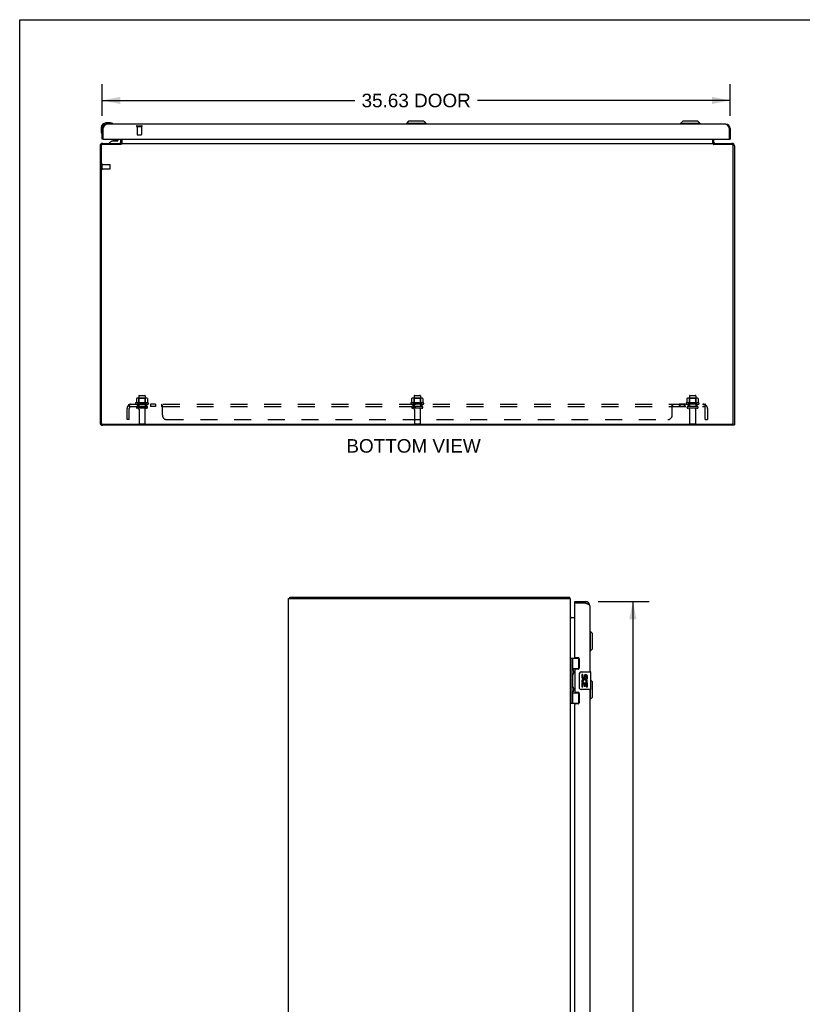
# Model space of a CAD drawing. Header units: inches. Extents: x 0 to 174, y 0 to 113.
# Tile 3 of 6: x 0 to 44, y 57 to 113. Entities that reach past the tile are written whole.
import ezdxf

# ---------------------------------------------------------------- set-up
doc = ezdxf.new("R2010")
doc.units = ezdxf.units.IN
doc.header["$LTSCALE"] = 9.570866
doc.header["$MEASUREMENT"] = 0
doc.linetypes.add('HIDDEN', pattern=[0.2, 0.1, -0.1])
doc.layers.get('0').update_dxf_attribs({"linetype": 'CONTINUOUS'})
for name, color, linetype in [('02___PRT_ALL_AXES', 7, 'CONTINUOUS'), ('DEFAULT_2', 8, 'HIDDEN'), ('DIMENSIONS', 7, 'CONTINUOUS')]:
    doc.layers.add(name, color=color, linetype=linetype)
doc.styles.get("Standard").update_dxf_attribs({"font": 'arial.ttf'})
doc.dimstyles.new('DIMSTYLE_1', dxfattribs={"dimtxt": 0.767717, "dimasz": 1.023622, "dimexe": 0.09, "dimexo": 0.07, "dimgap": 0.0375, "dimtad": 0, "dimtih": 1, "dimtoh": 1, "dimzin": 4, "dimdsep": 46, "dimtxsty": 'Standard', "dimblk": '_FILLED', "dimblk1": '_FILLED', "dimblk2": '_FILLED', "dimcen": 0.09, "dimazin": 1, "dimtfac": 1, "dimtofl": 0, "dimtmove": 0, "dimatfit": 3, "dimldrblk": '_FILLED', "dimfxl": 1, "dimtolj": 1, "dimtzin": 4, "dimarcsym": 0})

# ---------------------------------------------------------------- blocks, each defined once
blk = doc.blocks.new('_FILLED')
at = {"color": 0, "linetype": 'ByBlock'}
blk.add_solid([(0, 0), (-1, 0.2), (-1, -0.2)], dxfattribs=at)
blk = doc.blocks.new('*D4')
at = {"layer": 'DIMENSIONS', "color": 2, "linetype": 'Continuous'}
for p, q in [((32.83, 79.58), (35.724, 79.58)), ((34.803, 79.58), (34.803, 45.087)), ((34.803, 8.08), (34.803, 42.4)), ((32.83, 8.08), (35.724, 8.08))]:
    blk.add_line(p, q, dxfattribs=at)
at = {"layer": 'DIMENSIONS', "color": 2, "linetype": 'Continuous', "xscale": 1.0236220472, "yscale": 1.0236220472, "zscale": 1.0236220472}
for p, rotation in [((34.803, 79.58), 90), ((34.803, 8.08), 270)]:
    blk.add_blockref('_FILLED', p, dxfattribs=dict(at, rotation=rotation))
at = {"layer": 'DIMENSIONS', "color": 2, "linetype": 'Continuous', "insert": (34.803, 44.703), "char_height": 0.7677, "width": 3.21356, "attachment_point": 2, "line_spacing_factor": 0.9}
blk.add_mtext('71.50\\PDOOR', dxfattribs=at)
blk = doc.blocks.new('*D5')
at = {"layer": 'DIMENSIONS', "color": 2, "linetype": 'Continuous'}
for p, q in [((4.69, 107.145), (4.69, 108.936)), ((40.315, 107.145), (40.315, 108.936)), ((4.69, 108.015), (19.022, 108.015)), ((40.315, 108.015), (25.983, 108.015))]:
    blk.add_line(p, q, dxfattribs=at)
at = {"layer": 'DIMENSIONS', "color": 2, "linetype": 'Continuous', "xscale": 1.0236220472, "yscale": 1.0236220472, "zscale": 1.0236220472, "rotation": 180}
blk.add_blockref('_FILLED', (4.69, 108.015), dxfattribs=at)
at = {"layer": 'DIMENSIONS', "color": 2, "linetype": 'Continuous', "xscale": 1.0236220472, "yscale": 1.0236220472, "zscale": 1.0236220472}
blk.add_blockref('_FILLED', (40.315, 108.015), dxfattribs=at)
at = {"layer": 'DIMENSIONS', "color": 2, "linetype": 'Continuous', "insert": (22.502, 108.398), "char_height": 0.7677, "width": 6.1931, "attachment_point": 2, "line_spacing_factor": 0.9}
blk.add_mtext('35.63 DOOR', dxfattribs=at)

msp = doc.modelspace()

# ---------------------------------------------------------------- linework, layer by layer
at = {"color": 7, "linetype": 'Continuous'}
for p, q in [((0, 0), (0, 112.598)), ((0, 112.598), (174.016, 112.598)), ((22.069, 106.832), (21.951, 106.714)), ((22.936, 106.832), (22.069, 106.832)), ((22.935, 106.832), (23.053, 106.714)), ((22.936, 106.832), (23.054, 106.714)), ((37.631, 106.832), (37.513, 106.714)), ((38.497, 106.832), (37.631, 106.832)), ((38.497, 106.832), (38.615, 106.714)), ((4.63, 106.472), (4.63, 106.216)), ((4.63, 106.216), (4.633, 106.178)), ((4.69, 106.428), (4.732, 106.428)), ((5.149, 106.735), (4.893, 106.735)), ((4.936, 106.675), (4.893, 106.675)), ((5.187, 106.732), (5.149, 106.735)), ((5.285, 106.688), (5.285, 106.688)), ((21.951, 106.714), (21.951, 106.675)), ((23.054, 106.714), (21.951, 106.714)), ((23.053, 106.714), (23.053, 106.675)), ((23.054, 106.714), (23.054, 106.675)), ((38.615, 106.714), (37.513, 106.714)), ((37.513, 106.714), (37.513, 106.675)), ((38.615, 106.714), (38.615, 106.675)), ((40.315, 106.428), (40.273, 106.428)), ((4.675, 106.087), (4.676, 106.083)), ((4.676, 106.083), (4.676, 106.082)), ((4.747, 105.821), (4.69, 105.821)), ((5.263, 105.716), (5.092, 105.617)), ((5.263, 105.716), (5.545, 105.716)), ((5.425, 105.732), (5.357, 105.732)), ((5.427, 105.732), (5.425, 105.732)), ((5.497, 105.732), (5.427, 105.732)), ((5.577, 105.821), (5.577, 105.747)), ((40.258, 105.821), (40.315, 105.821)), ((5.092, 105.578), (5.092, 105.617)), ((5.092, 105.578), (5.683, 105.578)), ((5.297, 105.576), (5.297, 105.578)), ((5.557, 105.576), (5.557, 105.578)), ((5.74, 105.515), (5.74, 105.576)), ((5.761, 105.533), (5.74, 105.559)), ((39.369, 105.533), (39.39, 105.559)), ((39.39, 105.515), (39.39, 105.576)), ((40.464, 89.651), (40.49, 89.651)), ((40.49, 89.576), (40.49, 89.677)), ((40.49, 89.613), (40.565, 89.613)), ((15.324, 79.755), (15.324, 79.83)), ((31.198, 79.755), (31.198, 79.83)), ((31.219, 79.787), (31.198, 79.766)), ((31.506, 79.476), (31.506, 79.58)), ((31.521, 79.476), (31.506, 79.476)), ((32.113, 79.58), (32.113, 79.476)), ((32.399, 77.881), (32.36, 77.881)), ((32.399, 76.778), (32.399, 77.881)), ((32.517, 77.762), (32.399, 77.881)), ((32.517, 76.896), (32.517, 77.762)), ((32.399, 76.778), (32.36, 76.778)), ((32.517, 76.896), (32.399, 76.778)), ((31.263, 73.8), (31.263, 76.36)), ((31.263, 76.36), (31.747, 76.36)), ((31.302, 73.8), (31.302, 76.36)), ((31.401, 75.663), (31.401, 76.36)), ((31.716, 76.36), (31.716, 75.769)), ((31.261, 75.702), (31.263, 75.702)), ((31.401, 75.769), (31.747, 75.769)), ((31.401, 74.678), (31.401, 75.482)), ((31.412, 75.473), (31.411, 75.469)), ((31.414, 75.476), (31.412, 75.473)), ((31.413, 75.67), (31.414, 75.666)), ((31.414, 75.666), (31.416, 75.663)), ((31.415, 75.48), (31.414, 75.476)), ((31.416, 75.483), (31.415, 75.48)), ((31.416, 75.663), (31.417, 75.659)), ((31.42, 75.491), (31.416, 75.483)), ((31.417, 75.659), (31.424, 75.643)), ((31.417, 75.643), (31.417, 75.643)), ((31.417, 75.643), (31.417, 75.502)), ((31.417, 75.502), (31.417, 75.502)), ((31.417, 75.502), (31.417, 75.501)), ((31.424, 75.501), (31.42, 75.491)), ((31.424, 75.643), (31.426, 75.636)), ((31.426, 75.508), (31.424, 75.501)), ((31.426, 75.636), (31.428, 75.632)), ((31.428, 75.512), (31.426, 75.508)), ((31.43, 75.516), (31.428, 75.512)), ((31.69, 75.76), (31.741, 75.76)), ((31.765, 74.68), (31.765, 75.48)), ((31.865, 75.58), (32.405, 75.58)), ((32.42, 74.595), (32.42, 75.565)), ((31.261, 75.442), (31.263, 75.442)), ((32.517, 75.013), (32.42, 75.11)), ((32.517, 74.146), (32.517, 75.013)), ((31.261, 74.718), (31.263, 74.718)), ((31.261, 74.458), (31.263, 74.458)), ((31.401, 73.8), (31.401, 74.497)), ((31.401, 74.391), (31.747, 74.391)), ((31.412, 74.488), (31.411, 74.485)), ((31.414, 74.492), (31.412, 74.488)), ((31.413, 74.686), (31.414, 74.682)), ((31.414, 74.682), (31.416, 74.678)), ((31.415, 74.495), (31.414, 74.492)), ((31.416, 74.499), (31.415, 74.495)), ((31.416, 74.678), (31.417, 74.675)), ((31.42, 74.507), (31.416, 74.499)), ((31.417, 74.675), (31.424, 74.658)), ((31.417, 74.658), (31.417, 74.659)), ((31.417, 74.658), (31.417, 74.518)), ((31.417, 74.517), (31.417, 74.518)), ((31.417, 74.517), (31.417, 74.517)), ((31.424, 74.517), (31.42, 74.507)), ((31.424, 74.658), (31.426, 74.652)), ((31.426, 74.524), (31.424, 74.517)), ((31.426, 74.652), (31.428, 74.648)), ((31.428, 74.528), (31.426, 74.524)), ((31.43, 74.532), (31.428, 74.528)), ((31.741, 74.4), (31.69, 74.4)), ((31.716, 74.391), (31.716, 73.8)), ((32.405, 74.58), (31.865, 74.58)), ((32.399, 74.028), (32.399, 74.58)), ((31.263, 73.8), (31.747, 73.8)), ((32.399, 74.028), (32.36, 74.028)), ((32.517, 74.146), (32.399, 74.028))]:
    msp.add_line(p, q, dxfattribs=at)
at = {"color": 3, "linetype": 'Continuous'}
for p, q in [((4.69, 105.821), (4.69, 106.428)), ((4.732, 105.836), (4.732, 106.428)), ((40.068, 106.675), (4.936, 106.675)), ((40.273, 106.428), (40.273, 105.836)), ((40.315, 106.428), (40.315, 105.821)), ((4.747, 105.821), (40.258, 105.821)), ((5.74, 105.646), (5.74, 105.821)), ((5.815, 105.591), (5.815, 105.821)), ((39.315, 105.821), (39.315, 105.591)), ((39.39, 105.646), (39.39, 105.821)), ((4.565, 105.431), (4.565, 89.721)), ((4.628, 105.433), (4.628, 89.719)), ((5.737, 105.513), (4.708, 105.513)), ((4.71, 105.576), (5.74, 105.576)), ((5.752, 105.523), (5.748, 105.52)), ((5.767, 105.576), (5.767, 105.534)), ((5.767, 105.576), (39.363, 105.576)), ((39.363, 105.576), (39.363, 105.534)), ((39.39, 105.576), (40.42, 105.576)), ((40.422, 105.513), (39.393, 105.513)), ((40.502, 89.719), (40.502, 105.433)), ((40.565, 105.431), (40.565, 89.613)), ((4.708, 89.639), (40.422, 89.639)), ((40.49, 89.576), (4.71, 89.576)), ((15.261, 7.905), (15.261, 79.755)), ((15.261, 79.755), (31.261, 79.755)), ((15.324, 79.83), (31.198, 79.83)), ((31.261, 7.905), (31.261, 79.755)), ((31.506, 79.58), (32.113, 79.58)), ((31.506, 76.421), (31.506, 79.461)), ((32.113, 79.476), (31.521, 79.476)), ((32.36, 79.333), (32.36, 75.58)), ((31.273, 78.674), (31.27, 78.67)), ((31.506, 78.655), (31.276, 78.655)), ((31.537, 76.39), (31.693, 76.39)), ((31.756, 76.327), (31.756, 75.8)), ((31.506, 75.706), (31.506, 74.453)), ((31.693, 75.737), (31.537, 75.737)), ((31.537, 74.422), (31.693, 74.422)), ((31.756, 74.359), (31.756, 73.832)), ((32.36, 74.58), (32.36, 54.747)), ((31.693, 73.769), (31.537, 73.769)), ((31.506, 55.588), (31.506, 73.738))]:
    msp.add_line(p, q, dxfattribs=at)
for points in [[(4.732, 106.428), (4.74, 106.444), (4.749, 106.461), (4.757, 106.476), (4.766, 106.492), (4.775, 106.508), (4.783, 106.523), (4.792, 106.537), (4.8, 106.552), (4.809, 106.565), (4.817, 106.578), (4.826, 106.591), (4.834, 106.603), (4.843, 106.614), (4.851, 106.624), (4.86, 106.633), (4.868, 106.642), (4.877, 106.649), (4.885, 106.656), (4.894, 106.662), (4.902, 106.666), (4.911, 106.67), (4.919, 106.673), (4.928, 106.674), (4.936, 106.675)], [(40.068, 106.675), (40.077, 106.674), (40.085, 106.673), (40.094, 106.67), (40.102, 106.666), (40.111, 106.662), (40.12, 106.656), (40.128, 106.649), (40.137, 106.642), (40.145, 106.633), (40.154, 106.624), (40.162, 106.614), (40.171, 106.603), (40.179, 106.591), (40.188, 106.578), (40.196, 106.565), (40.205, 106.552), (40.213, 106.537), (40.222, 106.523), (40.23, 106.508), (40.239, 106.492), (40.247, 106.476), (40.256, 106.461), (40.264, 106.444), (40.273, 106.428)], [(5.714, 105.591), (5.714, 105.592), (5.715, 105.592), (5.715, 105.592), (5.716, 105.591), (5.717, 105.591), (5.718, 105.59), (5.72, 105.589), (5.721, 105.588), (5.723, 105.587), (5.726, 105.584)], [(5.726, 105.584), (5.727, 105.583), (5.729, 105.581), (5.731, 105.58), (5.732, 105.579)], [(5.732, 105.579), (5.734, 105.578), (5.736, 105.577), (5.737, 105.576), (5.739, 105.576)], [(5.748, 105.52), (5.747, 105.519), (5.746, 105.519), (5.744, 105.518), (5.743, 105.517), (5.742, 105.516), (5.741, 105.516), (5.739, 105.515), (5.738, 105.514), (5.737, 105.513)], [(5.767, 105.534), (5.766, 105.533), (5.765, 105.532), (5.763, 105.531), (5.762, 105.53), (5.761, 105.529), (5.76, 105.528), (5.759, 105.527), (5.758, 105.526), (5.757, 105.525), (5.756, 105.525), (5.754, 105.524), (5.753, 105.523), (5.752, 105.523)], [(5.803, 105.588), (5.802, 105.587), (5.8, 105.585), (5.799, 105.584), (5.798, 105.583), (5.797, 105.582), (5.796, 105.58), (5.794, 105.579), (5.793, 105.578), (5.792, 105.577), (5.791, 105.577), (5.789, 105.576), (5.788, 105.576), (5.787, 105.576)], [(5.815, 105.591), (5.814, 105.591), (5.813, 105.592), (5.811, 105.592), (5.81, 105.591), (5.809, 105.591), (5.807, 105.59), (5.806, 105.59), (5.804, 105.589), (5.803, 105.588)], [(39.315, 105.591), (39.316, 105.591), (39.317, 105.592), (39.318, 105.592), (39.32, 105.591), (39.321, 105.591), (39.323, 105.59), (39.324, 105.59), (39.326, 105.589), (39.327, 105.588)], [(39.327, 105.588), (39.328, 105.587), (39.329, 105.585), (39.331, 105.584), (39.332, 105.583), (39.333, 105.582), (39.334, 105.58), (39.336, 105.579), (39.337, 105.578), (39.338, 105.577), (39.339, 105.577), (39.341, 105.576), (39.342, 105.576), (39.343, 105.576)], [(39.363, 105.534), (39.364, 105.533), (39.365, 105.532), (39.366, 105.531), (39.368, 105.53), (39.369, 105.529), (39.37, 105.528), (39.371, 105.527), (39.372, 105.526), (39.373, 105.525), (39.374, 105.525), (39.375, 105.524), (39.376, 105.523), (39.377, 105.523), (39.381, 105.521)], [(39.381, 105.521), (39.382, 105.52), (39.383, 105.519), (39.384, 105.519), (39.385, 105.518), (39.387, 105.517), (39.388, 105.516), (39.389, 105.516), (39.39, 105.515), (39.392, 105.514), (39.393, 105.513)], [(39.397, 105.579), (39.396, 105.578), (39.394, 105.577), (39.393, 105.576), (39.391, 105.576)], [(39.407, 105.587), (39.404, 105.584), (39.403, 105.583), (39.401, 105.581), (39.399, 105.58), (39.397, 105.579)], [(39.416, 105.591), (39.416, 105.592), (39.415, 105.592), (39.414, 105.592), (39.414, 105.591), (39.413, 105.591), (39.411, 105.59), (39.41, 105.589), (39.409, 105.588), (39.407, 105.587)], [(31.208, 79.813), (31.208, 79.816), (31.207, 79.818), (31.206, 79.82), (31.206, 79.821), (31.205, 79.823), (31.204, 79.825), (31.204, 79.826), (31.203, 79.827), (31.202, 79.828), (31.201, 79.829), (31.201, 79.829), (31.2, 79.83), (31.199, 79.83), (31.198, 79.83)], [(31.219, 79.787), (31.218, 79.788), (31.217, 79.79), (31.216, 79.792), (31.215, 79.794), (31.214, 79.796), (31.213, 79.798), (31.212, 79.801), (31.211, 79.803), (31.21, 79.806), (31.21, 79.808), (31.208, 79.813)], [(32.36, 79.333), (32.359, 79.339), (32.358, 79.345), (32.355, 79.351), (32.352, 79.357), (32.347, 79.363), (32.341, 79.369), (32.335, 79.375), (32.327, 79.381), (32.318, 79.387), (32.309, 79.393), (32.299, 79.399), (32.288, 79.405), (32.276, 79.411), (32.263, 79.417), (32.25, 79.423), (32.237, 79.428), (32.222, 79.434), (32.208, 79.44), (32.193, 79.446), (32.177, 79.452), (32.162, 79.458), (32.146, 79.464), (32.13, 79.47), (32.113, 79.476)], [(31.264, 78.676), (31.263, 78.677), (31.262, 78.679), (31.261, 78.68), (31.261, 78.682), (31.261, 78.683)], [(31.269, 78.671), (31.268, 78.672), (31.266, 78.673), (31.265, 78.675), (31.264, 78.676)], [(31.276, 78.655), (31.277, 78.656), (31.277, 78.658), (31.277, 78.659), (31.276, 78.661), (31.276, 78.662), (31.275, 78.664), (31.274, 78.665), (31.273, 78.667), (31.272, 78.668), (31.27, 78.669), (31.269, 78.671)], [(31.276, 78.681), (31.277, 78.681), (31.277, 78.68), (31.277, 78.68), (31.277, 78.679), (31.276, 78.678), (31.276, 78.677), (31.275, 78.676), (31.274, 78.675), (31.273, 78.674)]]:
    msp.add_lwpolyline(points, dxfattribs=at)
at = {"color": 7, "linetype": 'Continuous'}
for points in [[(5.285, 106.688), (5.283, 106.689), (5.282, 106.689), (5.278, 106.69)], [(4.676, 106.082), (4.677, 106.08), (4.677, 106.08)], [(5.761, 105.533), (5.759, 105.532), (5.758, 105.53), (5.757, 105.528), (5.756, 105.526)], [(39.369, 105.533), (39.371, 105.532), (39.372, 105.53), (39.373, 105.528)], [(39.373, 105.528), (39.374, 105.526), (39.375, 105.524), (39.376, 105.524)], [(31.401, 75.718), (31.401, 75.717), (31.401, 75.716), (31.401, 75.715), (31.401, 75.714), (31.401, 75.713), (31.401, 75.712), (31.401, 75.711), (31.401, 75.71), (31.401, 75.709), (31.402, 75.708), (31.402, 75.707), (31.402, 75.706), (31.402, 75.704), (31.402, 75.703), (31.403, 75.702), (31.403, 75.701), (31.403, 75.7), (31.404, 75.698), (31.404, 75.697), (31.404, 75.696), (31.405, 75.694), (31.405, 75.693), (31.405, 75.692), (31.406, 75.69), (31.406, 75.689), (31.407, 75.688), (31.407, 75.686), (31.408, 75.685), (31.408, 75.683), (31.409, 75.681), (31.409, 75.68), (31.41, 75.678), (31.41, 75.677), (31.411, 75.675), (31.412, 75.673), (31.413, 75.67)], [(31.411, 75.469), (31.41, 75.468), (31.41, 75.466), (31.409, 75.464), (31.409, 75.463), (31.408, 75.461), (31.408, 75.46), (31.407, 75.458), (31.407, 75.457), (31.406, 75.455), (31.406, 75.454), (31.405, 75.452), (31.405, 75.451), (31.405, 75.45), (31.404, 75.448), (31.404, 75.447), (31.404, 75.446), (31.403, 75.445), (31.403, 75.443), (31.403, 75.442), (31.402, 75.441), (31.402, 75.44), (31.402, 75.439), (31.402, 75.438), (31.402, 75.436), (31.401, 75.435), (31.401, 75.434), (31.401, 75.433), (31.401, 75.432), (31.401, 75.431), (31.401, 75.43), (31.401, 75.429), (31.401, 75.428), (31.401, 75.427), (31.401, 75.426)], [(31.428, 75.632), (31.43, 75.628), (31.43, 75.626), (31.431, 75.624), (31.432, 75.622), (31.433, 75.62), (31.433, 75.618), (31.434, 75.616), (31.435, 75.614), (31.435, 75.612), (31.436, 75.611), (31.436, 75.609), (31.437, 75.607), (31.437, 75.605), (31.438, 75.604), (31.438, 75.602), (31.439, 75.601), (31.439, 75.599), (31.439, 75.597), (31.44, 75.596), (31.44, 75.595), (31.44, 75.593), (31.44, 75.592), (31.441, 75.59), (31.441, 75.589), (31.441, 75.587), (31.441, 75.586), (31.442, 75.585), (31.442, 75.584), (31.442, 75.582), (31.442, 75.581), (31.442, 75.58), (31.442, 75.578), (31.442, 75.577), (31.442, 75.576), (31.442, 75.575), (31.442, 75.573), (31.442, 75.572), (31.442, 75.571), (31.442, 75.57), (31.442, 75.568), (31.442, 75.567), (31.442, 75.566), (31.442, 75.565), (31.442, 75.563), (31.442, 75.562), (31.442, 75.561), (31.442, 75.559), (31.441, 75.558), (31.441, 75.557), (31.441, 75.555), (31.441, 75.554), (31.44, 75.553), (31.44, 75.551), (31.44, 75.55), (31.44, 75.548), (31.439, 75.547), (31.439, 75.545), (31.439, 75.544), (31.438, 75.542), (31.438, 75.54), (31.437, 75.539), (31.437, 75.537), (31.436, 75.535), (31.436, 75.534), (31.435, 75.532), (31.435, 75.53), (31.434, 75.528), (31.433, 75.526), (31.433, 75.524), (31.432, 75.522), (31.431, 75.52), (31.43, 75.518), (31.43, 75.516)], [(31.765, 75.48), (31.765, 75.486), (31.766, 75.493), (31.767, 75.499), (31.768, 75.505), (31.77, 75.51), (31.772, 75.516)], [(31.401, 74.733), (31.401, 74.733), (31.401, 74.732), (31.401, 74.731), (31.401, 74.73), (31.401, 74.729), (31.401, 74.728), (31.401, 74.727), (31.401, 74.726), (31.401, 74.725), (31.402, 74.724), (31.402, 74.722), (31.402, 74.721), (31.402, 74.72), (31.402, 74.719), (31.403, 74.718), (31.403, 74.717), (31.403, 74.715), (31.404, 74.714), (31.404, 74.713), (31.404, 74.712), (31.405, 74.71), (31.405, 74.709), (31.405, 74.708), (31.406, 74.706), (31.406, 74.705), (31.407, 74.703), (31.407, 74.702), (31.408, 74.7), (31.408, 74.699), (31.409, 74.697), (31.409, 74.696), (31.41, 74.694), (31.41, 74.692), (31.411, 74.691), (31.412, 74.689), (31.413, 74.686)], [(31.411, 74.485), (31.41, 74.483), (31.41, 74.482), (31.409, 74.48), (31.409, 74.478), (31.408, 74.477), (31.408, 74.475), (31.407, 74.474), (31.407, 74.472), (31.406, 74.471), (31.406, 74.47), (31.405, 74.468), (31.405, 74.467), (31.405, 74.465), (31.404, 74.464), (31.404, 74.463), (31.404, 74.462), (31.403, 74.46), (31.403, 74.459), (31.403, 74.458), (31.402, 74.457), (31.402, 74.456), (31.402, 74.454), (31.402, 74.453), (31.402, 74.452), (31.401, 74.451), (31.401, 74.45), (31.401, 74.449), (31.401, 74.448), (31.401, 74.447), (31.401, 74.446), (31.401, 74.445), (31.401, 74.444), (31.401, 74.443), (31.401, 74.442)], [(31.428, 74.648), (31.43, 74.644), (31.43, 74.642), (31.431, 74.64), (31.432, 74.638), (31.433, 74.636), (31.433, 74.634), (31.434, 74.632), (31.435, 74.63), (31.435, 74.628), (31.436, 74.626), (31.436, 74.625), (31.437, 74.623), (31.437, 74.621), (31.438, 74.62), (31.438, 74.618), (31.439, 74.616), (31.439, 74.615), (31.439, 74.613), (31.44, 74.612), (31.44, 74.61), (31.44, 74.609), (31.44, 74.607), (31.441, 74.606), (31.441, 74.605), (31.441, 74.603), (31.441, 74.602), (31.442, 74.601), (31.442, 74.599), (31.442, 74.598), (31.442, 74.597), (31.442, 74.595), (31.442, 74.594), (31.442, 74.593), (31.442, 74.592), (31.442, 74.59), (31.442, 74.589), (31.442, 74.588), (31.442, 74.587), (31.442, 74.585), (31.442, 74.584), (31.442, 74.583), (31.442, 74.582), (31.442, 74.58), (31.442, 74.579), (31.442, 74.578), (31.442, 74.576), (31.442, 74.575), (31.441, 74.574), (31.441, 74.572), (31.441, 74.571), (31.441, 74.57), (31.44, 74.568), (31.44, 74.567), (31.44, 74.565), (31.44, 74.564), (31.439, 74.562), (31.439, 74.561), (31.439, 74.559), (31.438, 74.558), (31.438, 74.556), (31.437, 74.555), (31.437, 74.553), (31.436, 74.551), (31.436, 74.549), (31.435, 74.548), (31.435, 74.546), (31.434, 74.544), (31.433, 74.542), (31.433, 74.54), (31.432, 74.538), (31.431, 74.536), (31.43, 74.534), (31.43, 74.532)], [(31.772, 74.644), (31.77, 74.649), (31.768, 74.655), (31.767, 74.661), (31.766, 74.667), (31.765, 74.674), (31.765, 74.68)]]:
    msp.add_lwpolyline(points, dxfattribs=at)
for centre, radius, start, end in [((4.893, 106.472), 0.263, 90, 180), ((4.88, 106.216), 0.25, 180, 210.8899), ((4.893, 106.472), 0.203, 90, 180), ((5.149, 106.485), 0.25, 59.1101, 90), ((5.27, 106.69), 0.015, 270, 353.6204), ((5.27, 106.687), 0.015, 6.3796, 59.1101), ((4.678, 106.095), 0.015, 210.8899, 263.6204), ((4.675, 106.095), 0.015, 276.3796, 360), ((5.357, 105.642), 0.09, 90, 124.9249), ((5.497, 105.642), 0.09, 55.2472, 90), ((5.545, 105.747), 0.0317, 270, 360), ((5.67, 105.646), 0.145, 336.1148, 360), ((39.46, 105.646), 0.145, 180, 203.8852), ((5.683, 105.657), 0.0787, 270, 273.8691), ((5.67, 105.646), 0.145, 308.7549, 311.9992), ((39.46, 105.646), 0.145, 228.0008, 231.2451), ((32.113, 79.333), 0.142, 48.6336, 90), ((31.327, 75.642), 0.09, 0.672, 34.9249), ((31.327, 75.502), 0.09, 325.0751, 359.328), ((31.865, 75.48), 0.1, 90, 158.7946), ((32.405, 75.565), 0.015, 0, 90), ((31.327, 74.658), 0.09, 0.672, 34.9249), ((31.327, 74.518), 0.09, 325.0751, 359.328), ((31.865, 74.68), 0.1, 201.205, 270), ((32.405, 74.595), 0.015, 270, 360)]:
    msp.add_arc(centre, radius, start, end, dxfattribs=at)
at = {"color": 3, "linetype": 'Continuous'}
for centre, radius, start, end in [((4.936, 106.428), 0.246, 90, 180), ((40.068, 106.428), 0.246, 0, 90), ((4.747, 105.836), 0.015, 180, 270), ((5.67, 105.646), 0.07, 273.8761, 360), ((39.46, 105.646), 0.07, 180, 266.1239), ((40.258, 105.836), 0.015, 270, 360), ((4.71, 105.431), 0.145, 90, 180), ((4.708, 105.433), 0.08, 90, 180), ((40.42, 105.431), 0.145, 0, 90), ((40.422, 105.433), 0.08, 0, 90), ((4.71, 89.721), 0.145, 180, 270), ((4.708, 89.719), 0.08, 180, 270), ((40.422, 89.719), 0.08, 270, 360), ((31.116, 79.685), 0.145, 28.8685, 44.6014), ((31.521, 79.461), 0.015, 90, 180), ((32.113, 79.333), 0.246, 0, 90), ((31.331, 78.725), 0.07, 180, 270), ((31.537, 76.421), 0.031, 180, 270), ((31.693, 76.327), 0.063, 0, 90), ((31.537, 75.706), 0.031, 90, 180), ((31.693, 75.8), 0.063, 270, 360), ((31.537, 74.453), 0.031, 180, 270), ((31.693, 74.359), 0.063, 0, 90), ((31.537, 73.738), 0.031, 90, 180), ((31.693, 73.832), 0.063, 270, 360)]:
    msp.add_arc(centre, radius, start, end, dxfattribs=at)
at = {"color": 7, "linetype": 'Continuous'}
for centre in [(31.496, 75.572), (31.496, 74.588)]:
    msp.add_ellipse(centre, major_axis=(0, 0.188), ratio=0.57735, start_param=1.066602, end_param=2.074991, dxfattribs=at)
at = {"layer": '02___PRT_ALL_AXES', "color": 8, "linetype": 'HIDDEN'}
for p, q in [((6.67, 106.528), (6.67, 106.081)), ((6.67, 106.528), (6.918, 106.528)), ((6.918, 106.528), (6.918, 106.081)), ((4.683, 104.127), (4.683, 104.375)), ((4.683, 104.375), (5.13, 104.375)), ((4.683, 104.127), (5.13, 104.127)), ((6.757, 91.246), (6.757, 90.651)), ((7.123, 91.246), (7.123, 90.651)), ((22.382, 91.246), (22.382, 90.651)), ((22.748, 91.246), (22.748, 90.651)), ((38.007, 91.246), (38.007, 90.651)), ((38.373, 91.246), (38.373, 90.651)), ((7.296, 90.846), (6.584, 90.846)), ((6.606, 90.776), (6.69, 90.776)), ((6.69, 90.776), (6.69, 90.651)), ((7.19, 90.776), (6.69, 90.776)), ((7.19, 90.651), (6.69, 90.651)), ((7.19, 90.776), (7.19, 90.651)), ((7.19, 90.776), (7.274, 90.776)), ((7.418, 90.776), (7.418, 90.651)), ((7.699, 90.776), (7.418, 90.776)), ((7.699, 90.651), (7.418, 90.651)), ((7.699, 90.776), (7.699, 90.651)), ((22.921, 90.846), (22.209, 90.846)), ((22.231, 90.776), (22.315, 90.776)), ((22.815, 90.776), (22.315, 90.776)), ((22.315, 90.776), (22.315, 90.651)), ((22.815, 90.651), (22.315, 90.651)), ((22.815, 90.776), (22.899, 90.776)), ((22.815, 90.776), (22.815, 90.651)), ((37.75, 90.776), (37.431, 90.776)), ((37.431, 90.776), (37.431, 90.651)), ((37.75, 90.651), (37.431, 90.651)), ((37.469, 90.776), (37.469, 90.651)), ((37.712, 90.776), (37.712, 90.651)), ((37.75, 90.776), (37.75, 90.651)), ((38.546, 90.846), (37.834, 90.846)), ((37.856, 90.776), (37.94, 90.776)), ((38.44, 90.776), (37.94, 90.776)), ((37.94, 90.776), (37.94, 90.651)), ((38.44, 90.651), (37.94, 90.651)), ((38.44, 90.776), (38.524, 90.776)), ((38.44, 90.776), (38.44, 90.651)), ((6.774, 90.482), (6.774, 89.681)), ((7.106, 90.482), (7.106, 89.681)), ((22.399, 90.482), (22.399, 89.681)), ((22.731, 90.482), (22.731, 89.681)), ((38.024, 90.482), (38.024, 89.681)), ((38.356, 90.482), (38.356, 89.681))]:
    msp.add_line(p, q, dxfattribs=at)
at = {"layer": '02___PRT_ALL_AXES', "color": 7, "linetype": 'Continuous'}
for p, q in [((31.69, 75.76), (31.69, 75.737)), ((31.903, 75.426), (31.903, 75.289)), ((31.965, 75.426), (31.903, 75.426)), ((31.903, 74.965), (31.903, 74.734)), ((31.921, 74.965), (31.903, 74.965)), ((31.955, 74.965), (31.983, 74.984)), ((31.955, 74.965), (32.217, 74.965)), ((31.965, 75.289), (31.965, 75.426)), ((31.965, 74.734), (31.965, 74.902)), ((31.965, 74.902), (32.031, 74.902)), ((32.031, 75.352), (32.031, 75.283)), ((32.031, 74.902), (32.031, 74.766)), ((32.091, 75.289), (32.091, 75.331)), ((32.091, 74.766), (32.091, 74.902)), ((32.091, 74.902), (32.154, 74.902)), ((32.146, 75.001), (32.204, 74.976)), ((32.154, 75.331), (32.154, 75.195)), ((32.154, 75.195), (32.217, 75.195)), ((32.154, 74.902), (32.154, 74.734)), ((32.217, 75.195), (32.217, 75.331)), ((32.217, 74.734), (32.217, 74.965)), ((31.69, 74.422), (31.69, 74.4)), ((31.903, 74.734), (31.965, 74.734)), ((32.031, 74.766), (32.091, 74.766)), ((32.154, 74.734), (32.217, 74.734))]:
    msp.add_line(p, q, dxfattribs=at)
for centre, radius, start, end in [((4.893, 106.472), 0.263, 175.416, 175.5324), ((4.893, 106.472), 0.263, 170.8498, 171.0648), ((32.056, 75.038), 0.154, 161.4199, 206.1963), ((31.997, 75.289), 0.0943, 180, 360), ((32.06, 75.038), 0.157, 336.5966, 161.8791), ((32.06, 75.038), 0.157, 205.737, 207.8532), ((31.997, 75.289), 0.0314, 180, 261.2295), ((32.06, 75.038), 0.0943, 336.5966, 215.1122), ((31.996, 75.294), 0.0362, 263.4285, 341.7628), ((32.123, 75.331), 0.0943, 68.6999, 167.4338), ((32.123, 75.331), 0.0314, 0, 180.0485), ((32.123, 75.331), 0.0943, 0, 68.6704)]:
    msp.add_arc(centre, radius, start, end, dxfattribs=at)
at = {"layer": '02___PRT_ALL_AXES', "color": 8, "linetype": 'HIDDEN'}
for centre, radius, start, end in [((6.606, 90.814), 0.0384, 124.4497, 270), ((6.94, 90.246), 0.698, 117.6814, 120.6631), ((6.94, 90.246), 0.698, 59.3369, 62.3186), ((7.274, 90.814), 0.0384, 270, 55.5503), ((22.231, 90.814), 0.0384, 124.4497, 270), ((22.565, 90.246), 0.698, 117.6814, 120.6631), ((22.565, 90.246), 0.698, 59.3369, 62.3186), ((22.899, 90.814), 0.0384, 270, 55.5503), ((37.856, 90.814), 0.0384, 124.4497, 270), ((38.19, 90.246), 0.698, 117.6814, 120.6631), ((38.19, 90.246), 0.698, 59.3369, 62.3186), ((38.524, 90.814), 0.0384, 270, 55.5503)]:
    msp.add_arc(centre, radius, start, end, dxfattribs=at)
at = {"layer": 'DEFAULT_2', "color": 8, "linetype": 'HIDDEN'}
for p, q in [((6.652, 106.571), (6.936, 106.571)), ((6.652, 106.528), (6.936, 106.528)), ((6.68, 106.071), (6.908, 106.071)), ((4.64, 104.109), (4.64, 104.393)), ((4.683, 104.109), (4.683, 104.393)), ((5.14, 104.137), (5.14, 104.365)), ((7.196, 91.112), (6.684, 91.112)), ((6.756, 91.092), (6.736, 91.112)), ((6.756, 90.796), (6.756, 91.092)), ((7.123, 91.092), (6.756, 91.092)), ((6.787, 91.276), (7.093, 91.276)), ((7.123, 91.092), (7.143, 91.112)), ((7.123, 90.796), (7.123, 91.092)), ((22.821, 91.112), (22.309, 91.112)), ((22.381, 91.092), (22.361, 91.112)), ((22.748, 91.092), (22.381, 91.092)), ((22.381, 90.796), (22.381, 91.092)), ((22.412, 91.276), (22.718, 91.276)), ((22.748, 91.092), (22.768, 91.112)), ((22.748, 90.796), (22.748, 91.092)), ((38.446, 91.112), (37.934, 91.112)), ((38.006, 91.092), (37.986, 91.112)), ((38.373, 91.092), (38.006, 91.092)), ((38.006, 90.796), (38.006, 91.092)), ((38.037, 91.276), (38.343, 91.276)), ((38.373, 91.092), (38.393, 91.112)), ((38.373, 90.796), (38.373, 91.092)), ((6.096, 89.901), (6.096, 90.539)), ((6.183, 90.722), (6.262, 90.625)), ((6.221, 90.651), (6.221, 90.776)), ((6.221, 90.776), (38.909, 90.776)), ((6.221, 90.651), (38.909, 90.651)), ((6.221, 89.901), (6.221, 90.539)), ((6.621, 91.091), (6.621, 90.872)), ((7.204, 90.545), (6.675, 90.545)), ((6.756, 90.796), (6.736, 90.776)), ((7.123, 90.796), (6.756, 90.796)), ((7.123, 90.796), (7.143, 90.776)), ((7.259, 91.091), (7.259, 90.872)), ((8.061, 90.651), (8.061, 90.776)), ((8.076, 90.636), (8.074, 90.64)), ((8.086, 90.626), (8.085, 90.627)), ((8.096, 90.151), (8.096, 90.722)), ((22.246, 91.091), (22.246, 90.872)), ((22.829, 90.545), (22.3, 90.545)), ((22.381, 90.796), (22.361, 90.776)), ((22.748, 90.796), (22.381, 90.796)), ((22.748, 90.796), (22.768, 90.776)), ((22.884, 91.091), (22.884, 90.872)), ((37.034, 90.151), (37.034, 90.722)), ((37.069, 90.651), (37.069, 90.776)), ((37.871, 91.091), (37.871, 90.872)), ((38.454, 90.545), (37.925, 90.545)), ((38.006, 90.796), (37.986, 90.776)), ((38.373, 90.796), (38.006, 90.796)), ((38.373, 90.796), (38.393, 90.776)), ((38.509, 91.091), (38.509, 90.872)), ((38.947, 90.722), (38.868, 90.625)), ((38.909, 90.651), (38.909, 90.776)), ((38.909, 89.901), (38.909, 90.539)), ((39.034, 90.539), (39.034, 89.901)), ((6.221, 89.901), (6.096, 89.901)), ((6.804, 89.651), (7.076, 89.651)), ((8.346, 89.901), (36.784, 89.901)), ((22.429, 89.651), (22.701, 89.651)), ((38.054, 89.651), (38.326, 89.651)), ((38.909, 89.901), (39.034, 89.901))]:
    msp.add_line(p, q, dxfattribs=at)
for points in [[(6.627, 91.1), (6.626, 91.099), (6.624, 91.098), (6.623, 91.097), (6.622, 91.095), (6.621, 91.094), (6.621, 91.092), (6.621, 91.091)], [(7.253, 91.1), (7.254, 91.099), (7.256, 91.098), (7.257, 91.097), (7.258, 91.095), (7.258, 91.094), (7.259, 91.092), (7.259, 91.091)], [(22.252, 91.1), (22.251, 91.099), (22.249, 91.098), (22.248, 91.097), (22.247, 91.095), (22.246, 91.094), (22.246, 91.092), (22.246, 91.091)], [(22.878, 91.1), (22.879, 91.099), (22.881, 91.098), (22.882, 91.097), (22.883, 91.095), (22.883, 91.094), (22.884, 91.092), (22.884, 91.091)], [(37.877, 91.1), (37.876, 91.099), (37.874, 91.098), (37.873, 91.097), (37.872, 91.095), (37.871, 91.094), (37.871, 91.092), (37.871, 91.091)], [(38.503, 91.1), (38.504, 91.099), (38.506, 91.098), (38.507, 91.097), (38.508, 91.095), (38.508, 91.094), (38.509, 91.092), (38.509, 91.091)], [(6.183, 90.722), (6.185, 90.724), (6.187, 90.726), (6.189, 90.729), (6.191, 90.732), (6.193, 90.735), (6.195, 90.739), (6.196, 90.743), (6.198, 90.746)], [(6.198, 90.746), (6.201, 90.753), (6.202, 90.757), (6.204, 90.76), (6.205, 90.763), (6.207, 90.766), (6.209, 90.768), (6.211, 90.771), (6.213, 90.772), (6.214, 90.774), (6.216, 90.775), (6.218, 90.775), (6.22, 90.776), (6.221, 90.776)], [(6.221, 90.71), (6.221, 90.711), (6.221, 90.711), (6.221, 90.711), (6.221, 90.71), (6.221, 90.71), (6.221, 90.71), (6.221, 90.709), (6.221, 90.708), (6.221, 90.708), (6.221, 90.707)], [(6.244, 90.647), (6.244, 90.647), (6.244, 90.647), (6.244, 90.647), (6.244, 90.647), (6.244, 90.648), (6.243, 90.648), (6.243, 90.649), (6.243, 90.649), (6.242, 90.65), (6.242, 90.65), (6.242, 90.651), (6.241, 90.651), (6.241, 90.652), (6.241, 90.653), (6.24, 90.653), (6.24, 90.654), (6.24, 90.654), (6.239, 90.655), (6.239, 90.656), (6.239, 90.656), (6.238, 90.657), (6.238, 90.658), (6.238, 90.659), (6.237, 90.659), (6.237, 90.66), (6.237, 90.661), (6.236, 90.662), (6.236, 90.662), (6.235, 90.663), (6.235, 90.664), (6.235, 90.665), (6.234, 90.666), (6.234, 90.667), (6.234, 90.667), (6.233, 90.668), (6.233, 90.669), (6.233, 90.67), (6.232, 90.671), (6.232, 90.672), (6.231, 90.673), (6.231, 90.674), (6.231, 90.675), (6.23, 90.676), (6.23, 90.677), (6.23, 90.678), (6.229, 90.679), (6.229, 90.68), (6.228, 90.681), (6.228, 90.682), (6.228, 90.683), (6.227, 90.684), (6.227, 90.685), (6.227, 90.686), (6.226, 90.687), (6.226, 90.689), (6.226, 90.69), (6.225, 90.691), (6.225, 90.692), (6.225, 90.693), (6.224, 90.694), (6.224, 90.695), (6.224, 90.696), (6.224, 90.697), (6.223, 90.698), (6.223, 90.699), (6.223, 90.7), (6.223, 90.701), (6.223, 90.702), (6.222, 90.703), (6.222, 90.704), (6.222, 90.705), (6.222, 90.705), (6.222, 90.706), (6.222, 90.707), (6.221, 90.708), (6.221, 90.709), (6.221, 90.709), (6.221, 90.71), (6.221, 90.71), (6.221, 90.71), (6.221, 90.71)], [(6.249, 90.633), (6.245, 90.636), (6.243, 90.638), (6.24, 90.64), (6.238, 90.642), (6.236, 90.644), (6.233, 90.646), (6.231, 90.647), (6.229, 90.649), (6.227, 90.65), (6.225, 90.65), (6.223, 90.651), (6.221, 90.651)], [(6.241, 90.651), (6.241, 90.65), (6.242, 90.65), (6.242, 90.649), (6.243, 90.649), (6.243, 90.649), (6.243, 90.648), (6.244, 90.648), (6.244, 90.647), (6.244, 90.647), (6.244, 90.647), (6.244, 90.647)], [(6.262, 90.625), (6.261, 90.625), (6.261, 90.625), (6.26, 90.625), (6.259, 90.625), (6.258, 90.626), (6.257, 90.626), (6.255, 90.627), (6.254, 90.628), (6.252, 90.63), (6.25, 90.631), (6.249, 90.633)], [(6.621, 90.872), (6.621, 90.871), (6.621, 90.87), (6.62, 90.869), (6.62, 90.868), (6.62, 90.867), (6.619, 90.867), (6.619, 90.866), (6.619, 90.866), (6.618, 90.866), (6.618, 90.865), (6.618, 90.865), (6.617, 90.865), (6.617, 90.864), (6.617, 90.864), (6.617, 90.864), (6.616, 90.864), (6.616, 90.864), (6.616, 90.864)], [(7.264, 90.864), (7.264, 90.864), (7.264, 90.864), (7.263, 90.864), (7.263, 90.864), (7.263, 90.864), (7.262, 90.865), (7.262, 90.865), (7.262, 90.865), (7.261, 90.866), (7.261, 90.866), (7.261, 90.866), (7.26, 90.867), (7.26, 90.867), (7.26, 90.868), (7.259, 90.869), (7.259, 90.87), (7.259, 90.871), (7.259, 90.872)], [(8.073, 90.768), (8.071, 90.771), (8.069, 90.772), (8.067, 90.774), (8.065, 90.775), (8.064, 90.775), (8.062, 90.776), (8.061, 90.776)], [(8.065, 90.775), (8.064, 90.775), (8.062, 90.776), (8.061, 90.776)], [(8.07, 90.646), (8.068, 90.647), (8.067, 90.649), (8.065, 90.65), (8.064, 90.65), (8.062, 90.651), (8.061, 90.651)], [(8.071, 90.644), (8.07, 90.646), (8.068, 90.647), (8.067, 90.649), (8.065, 90.65), (8.064, 90.65), (8.062, 90.651), (8.061, 90.651)], [(8.074, 90.766), (8.073, 90.768), (8.071, 90.771), (8.069, 90.772)], [(8.074, 90.64), (8.072, 90.642), (8.071, 90.644)], [(8.079, 90.757), (8.078, 90.76), (8.076, 90.763), (8.074, 90.766)], [(8.082, 90.63), (8.08, 90.631), (8.079, 90.633), (8.078, 90.635), (8.076, 90.636)], [(8.082, 90.75), (8.081, 90.753), (8.079, 90.757)], [(8.096, 90.625), (8.094, 90.625), (8.093, 90.625), (8.091, 90.625), (8.089, 90.625), (8.088, 90.626), (8.086, 90.626), (8.085, 90.627), (8.083, 90.628), (8.082, 90.63), (8.08, 90.631)], [(8.093, 90.726), (8.091, 90.729), (8.09, 90.732), (8.088, 90.735), (8.087, 90.739), (8.085, 90.743), (8.082, 90.75)], [(8.091, 90.625), (8.089, 90.625), (8.088, 90.626)], [(8.096, 90.722), (8.095, 90.724), (8.093, 90.726)], [(8.096, 90.625), (8.094, 90.625), (8.093, 90.625)], [(22.246, 90.872), (22.246, 90.871), (22.246, 90.87), (22.245, 90.869), (22.245, 90.868), (22.245, 90.867), (22.244, 90.867), (22.244, 90.866), (22.244, 90.866), (22.243, 90.866), (22.243, 90.865), (22.243, 90.865), (22.242, 90.865), (22.242, 90.864), (22.242, 90.864), (22.242, 90.864), (22.241, 90.864), (22.241, 90.864), (22.241, 90.864)], [(22.889, 90.864), (22.889, 90.864), (22.889, 90.864), (22.888, 90.864), (22.888, 90.864), (22.888, 90.864), (22.887, 90.865), (22.887, 90.865), (22.887, 90.865), (22.886, 90.866), (22.886, 90.866), (22.886, 90.866), (22.885, 90.867), (22.885, 90.867), (22.885, 90.868), (22.884, 90.869), (22.884, 90.87), (22.884, 90.871), (22.884, 90.872)], [(37.034, 90.722), (37.035, 90.724), (37.037, 90.726)], [(37.034, 90.625), (37.035, 90.625), (37.037, 90.625), (37.039, 90.625), (37.04, 90.625), (37.042, 90.626), (37.043, 90.626), (37.045, 90.627), (37.047, 90.628), (37.048, 90.63), (37.049, 90.631)], [(37.034, 90.625), (37.035, 90.625), (37.037, 90.625), (37.039, 90.625), (37.04, 90.625), (37.042, 90.626), (37.043, 90.626)], [(37.037, 90.726), (37.038, 90.729), (37.04, 90.732), (37.042, 90.735), (37.043, 90.739), (37.045, 90.743)], [(37.045, 90.743), (37.048, 90.75), (37.049, 90.753), (37.051, 90.757)], [(37.045, 90.627), (37.047, 90.628), (37.048, 90.63), (37.049, 90.631), (37.051, 90.633), (37.052, 90.635), (37.053, 90.636), (37.056, 90.64)], [(37.051, 90.757), (37.052, 90.76), (37.054, 90.763), (37.055, 90.766)], [(37.055, 90.766), (37.057, 90.768), (37.059, 90.771), (37.061, 90.772), (37.063, 90.774), (37.064, 90.775), (37.066, 90.775), (37.068, 90.776), (37.069, 90.776)], [(37.056, 90.64), (37.057, 90.642), (37.059, 90.644), (37.06, 90.646)], [(37.057, 90.768), (37.059, 90.771), (37.061, 90.772), (37.063, 90.774), (37.064, 90.775), (37.066, 90.775), (37.068, 90.776), (37.069, 90.776)], [(37.06, 90.646), (37.062, 90.647), (37.063, 90.649), (37.065, 90.65), (37.066, 90.65), (37.068, 90.651), (37.069, 90.651)], [(37.062, 90.647), (37.063, 90.649), (37.065, 90.65)], [(37.871, 90.872), (37.871, 90.871), (37.871, 90.87), (37.87, 90.869), (37.87, 90.868), (37.87, 90.867), (37.869, 90.867), (37.869, 90.866), (37.869, 90.866), (37.868, 90.866), (37.868, 90.865), (37.868, 90.865), (37.867, 90.865), (37.867, 90.864), (37.867, 90.864), (37.867, 90.864), (37.866, 90.864), (37.866, 90.864), (37.866, 90.864)], [(38.514, 90.864), (38.514, 90.864), (38.514, 90.864), (38.513, 90.864), (38.513, 90.864), (38.513, 90.864), (38.512, 90.865), (38.512, 90.865), (38.512, 90.865), (38.511, 90.866), (38.511, 90.866), (38.511, 90.866), (38.51, 90.867), (38.51, 90.867), (38.51, 90.868), (38.509, 90.869), (38.509, 90.87), (38.509, 90.871), (38.509, 90.872)], [(38.868, 90.625), (38.868, 90.625), (38.869, 90.625), (38.87, 90.625), (38.871, 90.625), (38.872, 90.626), (38.873, 90.626), (38.875, 90.627), (38.876, 90.628), (38.878, 90.63), (38.879, 90.631), (38.881, 90.633), (38.885, 90.636)], [(38.885, 90.636), (38.887, 90.638), (38.889, 90.64), (38.892, 90.642), (38.894, 90.644), (38.896, 90.646), (38.899, 90.647), (38.901, 90.649), (38.903, 90.65), (38.905, 90.65), (38.907, 90.651), (38.909, 90.651)], [(38.909, 90.711), (38.909, 90.711), (38.909, 90.71), (38.909, 90.71), (38.909, 90.71), (38.909, 90.709), (38.909, 90.709), (38.908, 90.708), (38.908, 90.708), (38.908, 90.707), (38.908, 90.707), (38.908, 90.706), (38.908, 90.705), (38.908, 90.705), (38.908, 90.704), (38.908, 90.703), (38.907, 90.703), (38.907, 90.702), (38.907, 90.701), (38.907, 90.7), (38.907, 90.7), (38.907, 90.699), (38.906, 90.698), (38.906, 90.698), (38.906, 90.697), (38.906, 90.696), (38.906, 90.695), (38.905, 90.694), (38.905, 90.694), (38.905, 90.693), (38.905, 90.692), (38.905, 90.691), (38.904, 90.69), (38.904, 90.69), (38.904, 90.689), (38.904, 90.688), (38.903, 90.687), (38.903, 90.686), (38.903, 90.685), (38.903, 90.685), (38.902, 90.684), (38.902, 90.683), (38.902, 90.682), (38.901, 90.681), (38.901, 90.68), (38.901, 90.679), (38.9, 90.678), (38.9, 90.677), (38.9, 90.676), (38.899, 90.675), (38.899, 90.674), (38.899, 90.673), (38.898, 90.672), (38.898, 90.671), (38.897, 90.67), (38.897, 90.669), (38.897, 90.668), (38.896, 90.667), (38.896, 90.666), (38.895, 90.665), (38.895, 90.664), (38.894, 90.664), (38.894, 90.663), (38.894, 90.662), (38.893, 90.661), (38.893, 90.66), (38.893, 90.659), (38.892, 90.659), (38.892, 90.658), (38.891, 90.657), (38.891, 90.656), (38.891, 90.656), (38.89, 90.655), (38.89, 90.654), (38.89, 90.654), (38.889, 90.653), (38.889, 90.652), (38.888, 90.652), (38.888, 90.651), (38.888, 90.65), (38.887, 90.65), (38.887, 90.649), (38.887, 90.649), (38.886, 90.648), (38.886, 90.648), (38.886, 90.647), (38.886, 90.647)], [(38.886, 90.647), (38.886, 90.647), (38.886, 90.647), (38.886, 90.647), (38.886, 90.647), (38.886, 90.647), (38.886, 90.647), (38.886, 90.648), (38.886, 90.648), (38.887, 90.648), (38.887, 90.649), (38.887, 90.649), (38.888, 90.65), (38.888, 90.65), (38.889, 90.651)], [(38.929, 90.753), (38.927, 90.757), (38.926, 90.76), (38.924, 90.763), (38.923, 90.766), (38.921, 90.768), (38.919, 90.771), (38.917, 90.772), (38.915, 90.774), (38.914, 90.775), (38.912, 90.775), (38.91, 90.776), (38.909, 90.776)], [(38.909, 90.708), (38.909, 90.708), (38.909, 90.709), (38.909, 90.709), (38.909, 90.71), (38.909, 90.71), (38.909, 90.71), (38.909, 90.711), (38.909, 90.711)], [(38.947, 90.722), (38.945, 90.724), (38.943, 90.726), (38.941, 90.729), (38.939, 90.732), (38.937, 90.735), (38.935, 90.739), (38.934, 90.743), (38.932, 90.746), (38.929, 90.753)]]:
    msp.add_lwpolyline(points, dxfattribs=at)
for centre, radius, start, end in [((6.652, 106.549), 0.0215, 90, 270), ((6.936, 106.549), 0.0215, 270, 90), ((6.68, 106.081), 0.01, 180, 270), ((6.908, 106.081), 0.01, 270, 360), ((4.661, 104.393), 0.0215, 360, 180), ((4.661, 104.109), 0.0215, 180, 0), ((5.13, 104.365), 0.01, 360, 90), ((5.13, 104.137), 0.01, 270, 0), ((6.684, 90.971), 0.141, 90, 113.95), ((6.787, 91.246), 0.03, 90, 180), ((7.093, 91.246), 0.03, 0, 90), ((7.196, 90.971), 0.141, 66.05, 90), ((22.309, 90.971), 0.141, 90, 113.95), ((22.412, 91.246), 0.03, 90, 180), ((22.718, 91.246), 0.03, 0, 90), ((22.821, 90.971), 0.141, 66.05, 90), ((37.934, 90.971), 0.141, 90, 113.95), ((38.037, 91.246), 0.03, 90, 180), ((38.343, 91.246), 0.03, 0, 90), ((38.446, 90.971), 0.141, 66.05, 90), ((6.333, 90.539), 0.237, 90, 180), ((6.333, 90.539), 0.112, 90, 180), ((6.675, 90.598), 0.053, 90, 270), ((6.711, 90.482), 0.0625, 0, 90), ((7.168, 90.482), 0.0625, 90, 180), ((7.204, 90.598), 0.053, 270, 90), ((22.3, 90.598), 0.053, 90, 270), ((22.336, 90.482), 0.0625, 0, 90), ((22.793, 90.482), 0.0625, 90, 180), ((22.829, 90.598), 0.053, 270, 90), ((37.925, 90.598), 0.053, 90, 270), ((37.961, 90.482), 0.0625, 0, 90), ((38.418, 90.482), 0.0625, 90, 180), ((38.454, 90.598), 0.053, 270, 90), ((38.797, 90.539), 0.237, 0, 90), ((38.797, 90.539), 0.112, 0, 90), ((8.346, 90.151), 0.25, 180, 270), ((36.784, 90.151), 0.25, 270, 360), ((6.804, 89.681), 0.03, 180, 270), ((7.076, 89.681), 0.03, 270, 360), ((22.429, 89.681), 0.03, 180, 270), ((22.701, 89.681), 0.03, 270, 360), ((38.054, 89.681), 0.03, 180, 270), ((38.326, 89.681), 0.03, 270, 360)]:
    msp.add_arc(centre, radius, start, end, dxfattribs=at)

# ---------------------------------------------------------------- texts
at = {"layer": 'DIMENSIONS', "color": 2, "linetype": 'Continuous', "insert": (22.353, 88.792), "char_height": 0.76772, "width": 7.60867, "attachment_point": 2, "line_spacing_factor": 0.9}
msp.add_mtext('BOTTOM VIEW', dxfattribs=at)

# ---------------------------------------------------------------- dimensions: what is measured, and where the dimension line sits
at = {"layer": 'DIMENSIONS', "color": 2, "linetype": 'Continuous'}
dim = msp.add_linear_dim(base=(40.3149012, 108.014589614), p1=(4.6899012, 109.005849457), p2=(40.3149012, 109.005849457), text='<> DOOR', dimstyle='DIMSTYLE_1', dxfattribs=at)
dim.commit()
dim.dimension.update_dxf_attribs({"geometry": '*D5', "text_midpoint": (22.5024012, 108.014589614), "dimtype": 160})
dim = msp.add_linear_dim(base=(34.803, 8.08), p1=(32.76, 79.58), p2=(32.76, 8.08), angle=270, text='<>\\PDOOR', dimstyle='DIMSTYLE_1', dxfattribs=at)
dim.commit()
dim.dimension.update_dxf_attribs({"geometry": '*D4', "text_midpoint": (34.803, 43.743), "dimtype": 160})

doc.saveas('drawing.dxf')
